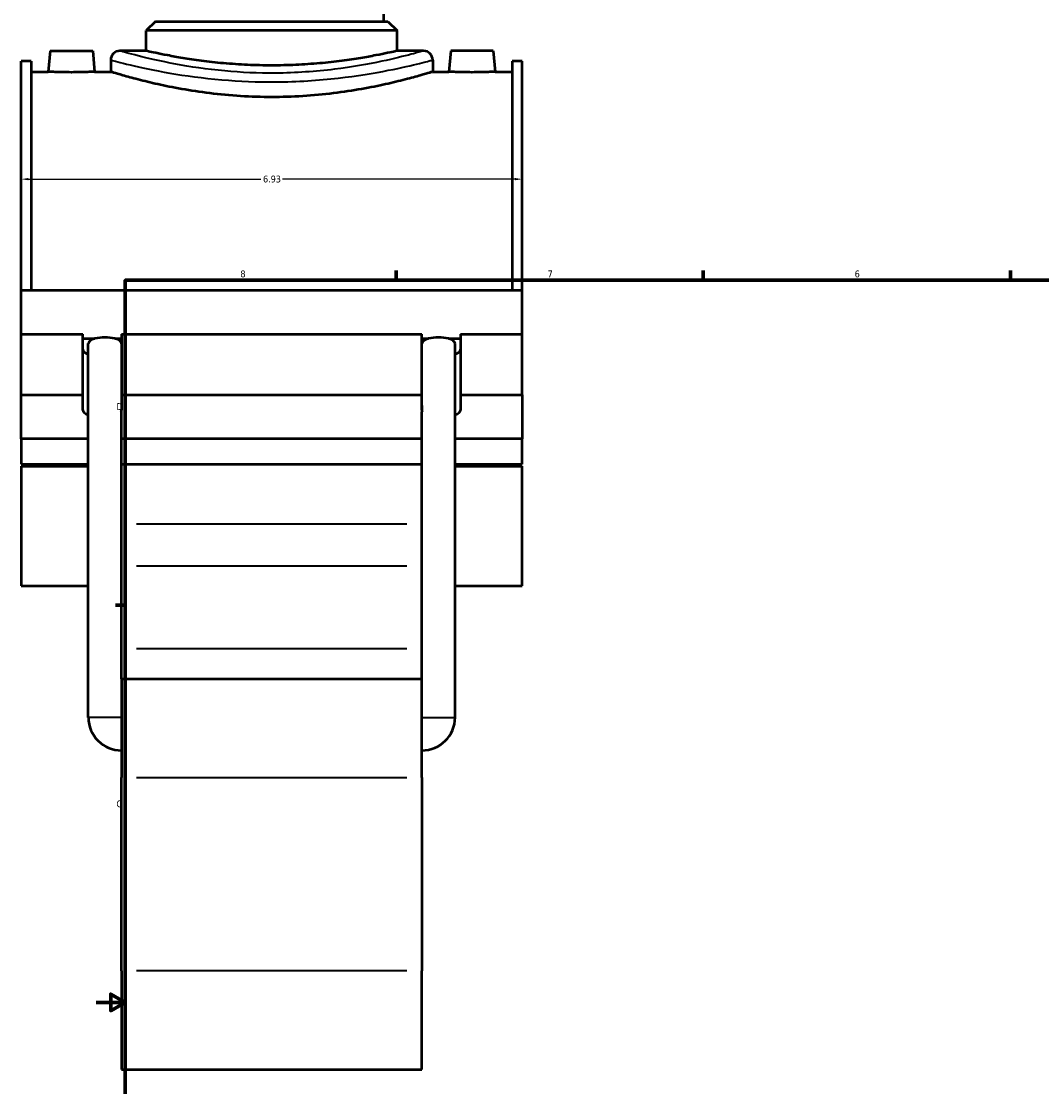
# Model space of a CAD drawing. Header units: inches. Extents: x -0.9 to 58.8, y -1.4 to 57.2.
# Tile 2 of 9: x -0.9 to 13.2, y 9.8 to 24.6. Entities that reach past the tile are written whole.
import ezdxf

# ---------------------------------------------------------------- set-up
doc = ezdxf.new("R2010")
doc.units = ezdxf.units.IN
doc.header["$MEASUREMENT"] = 0
for name, color, linetype, lineweight in [('Border (ANSI)', 7, 'Continuous', 70), ('Dimension (ANSI)', 7, 'Continuous', 25), ('Visible (ANSI)', 7, 'Continuous', 50), ('Visible Narrow (ANSI)', 7, 'Continuous', 35)]:
    doc.layers.add(name, color=color, linetype=linetype, lineweight=lineweight)
doc.styles.add('Note Text (ANSI)', font='tahoma.ttf')
doc.dimstyles.new('Default (ANSI)', dxfattribs={"dimtxt": 0.094488, "dimasz": 0.098425, "dimexe": 0.125, "dimexo": 0.0625, "dimgap": 0.031496, "dimtad": 0, "dimtih": 1, "dimtoh": 1, "dimrnd": 1e-08, "dimzin": 4, "dimdsep": 46, "dimtxsty": 'Note Text (ANSI)', "dimcen": 0.09, "dimdle": 0.393701, "dimclrd": 256, "dimclre": 256, "dimclrt": 5, "dimadec": 0, "dimazin": 1, "dimtfac": 1, "dimtofl": 0, "dimtmove": 0, "dimatfit": 3, "dimfxl": 1, "dimtolj": 1, "dimtzin": 4, "dimlwd": -1, "dimlwe": -1, "dimarcsym": 0})

# ---------------------------------------------------------------- blocks, each defined once
blk = doc.blocks.new('Borders Default Border')
at = {"layer": 'Border (ANSI)'}
for p, q in [((4.25, 21), (4.25, 21.134)), ((8.5, 21), (8.5, 21.134)), ((12.75, 21), (12.75, 21.134)), ((0.5, 16.5), (0.366, 16.5))]:
    blk.add_line(p, q, dxfattribs=at)
at = {"layer": 'Border (ANSI)', "flags": 128}
for points in [[(0.5, 1), (0.5, 21), (33.5, 21), (33.5, 1), (0.5, 1)], [(0.1, 11), (0.5, 11), (0.3, 11.115), (0.3, 10.885), (0.5, 11)]]:
    blk.add_lwpolyline(points, dxfattribs=at)
at = {"layer": 'Border (ANSI)', "color": 5, "true_color": 0x0000ff, "char_height": 0.0945, "attachment_point": 7, "style": 'Note Text (ANSI)'}
for s, insert in [('8', (2.094, 21.038)), ('7', (6.346, 21.04)), ('6', (10.595, 21.038)), ('D', (0.378, 19.203)), ('C', (0.378, 13.701))]:
    blk.add_mtext(s, dxfattribs=dict(at, insert=insert))
blk = doc.blocks.new('*D10')
at = {"layer": 'Defpoints', "color": 0, "transparency": 16777216}
for p in [(5.992, 22.399), (-0.938, 21.877), (5.992, 21.877)]:
    blk.add_point(p, dxfattribs=at)
at = {"layer": 'Dimension (ANSI)', "transparency": 16777216}
for p, q in [((-0.84, 22.399), (2.376, 22.399)), ((5.893, 22.399), (2.678, 22.399))]:
    blk.add_line(p, q, dxfattribs=at)
for points in [[(-0.84, 22.415), (-0.84, 22.383), (-0.938, 22.399)], [(5.893, 22.415), (5.893, 22.383), (5.992, 22.399)]]:
    blk.add_solid(points, dxfattribs=at)
at = {"layer": 'Dimension (ANSI)', "color": 5, "transparency": 16777216, "insert": (2.407, 22.448), "char_height": 0.0945, "attachment_point": 1, "style": 'Note Text (ANSI)'}
blk.add_mtext('\\A1;6.93', dxfattribs=at)

msp = doc.modelspace()

# ---------------------------------------------------------------- linework, layer by layer
at = {"layer": 'Visible (ANSI)'}
for p, q in [((4.08, 24.584), (4.08, 28.747)), ((0.918, 24.584), (0.791, 24.457)), ((0.918, 24.584), (4.135, 24.584)), ((4.135, 24.584), (4.263, 24.457)), ((4.263, 24.457), (0.791, 24.457)), ((0.791, 24.176), (0.791, 24.457)), ((4.263, 24.176), (4.263, 24.457)), ((-0.54, 24.175), (-0.566, 23.886)), ((-0.54, 24.175), (0.05, 24.175)), ((0.05, 24.175), (0.075, 23.886)), ((0.299, 24.048), (0.299, 23.886)), ((0.791, 24.176), (0.426, 24.176)), ((4.628, 24.176), (4.263, 24.176)), ((4.755, 24.048), (4.755, 23.886)), ((5.004, 24.175), (4.978, 23.886)), ((5.594, 24.175), (5.004, 24.175)), ((5.594, 24.175), (5.619, 23.886)), ((-0.938, 20.862), (-0.938, 24.031)), ((-0.8, 24.031), (-0.938, 24.031)), ((-0.8, 24.031), (-0.8, 20.862)), ((5.853, 24.031), (5.853, 20.862)), ((5.992, 24.031), (5.853, 24.031)), ((5.992, 20.862), (5.992, 24.031)), ((-0.8, 23.886), (-0.566, 23.886)), ((0.075, 23.886), (0.299, 23.886)), ((4.755, 23.886), (4.978, 23.886)), ((5.619, 23.886), (5.853, 23.886)), ((-0.938, 20.862), (5.992, 20.862)), ((-0.938, 20.253), (-0.938, 20.862)), ((5.992, 20.253), (5.992, 20.862)), ((-0.938, 20.253), (-0.087, 20.253)), ((-0.938, 19.415), (-0.938, 20.253)), ((-0.087, 19.415), (-0.087, 20.253)), ((0.448, 20.253), (0.448, 19.415)), ((0.448, 20.253), (4.606, 20.253)), ((4.606, 19.415), (4.606, 20.253)), ((5.141, 20.253), (5.141, 19.415)), ((5.141, 20.253), (5.992, 20.253)), ((5.992, 19.415), (5.992, 20.253)), ((-0.087, 20.192), (0.08, 20.192)), ((-0.011, 14.947), (-0.011, 20.125)), ((0.358, 20.192), (0.448, 20.192)), ((4.606, 20.192), (4.696, 20.192)), ((4.974, 20.192), (5.141, 20.192)), ((5.064, 14.947), (5.064, 20.125)), ((-0.938, 19.415), (-0.087, 19.415)), ((-0.938, 18.805), (-0.938, 19.415)), ((-0.087, 19.202), (-0.087, 19.415)), ((0.448, 19.415), (0.448, 19.202)), ((0.448, 19.415), (4.606, 19.415)), ((4.606, 19.202), (4.606, 19.415)), ((5.141, 19.415), (5.141, 19.202)), ((5.141, 19.415), (5.992, 19.415)), ((5.992, 19.415), (5.992, 18.805)), ((0.448, 15.482), (0.448, 19.177)), ((4.606, 15.482), (4.606, 19.177)), ((-0.011, 18.805), (-0.938, 18.805)), ((-0.938, 18.805), (-0.938, 18.452)), ((4.606, 18.805), (0.448, 18.805)), ((5.992, 18.805), (5.064, 18.805)), ((5.992, 18.452), (5.992, 18.805)), ((-0.938, 18.452), (-0.011, 18.452)), ((0.448, 18.452), (4.606, 18.452)), ((5.064, 18.452), (5.992, 18.452)), ((-0.938, 18.424), (-0.938, 16.769)), ((-0.938, 18.424), (-0.011, 18.424)), ((5.064, 18.424), (5.992, 18.424)), ((5.992, 16.769), (5.992, 18.424)), ((-0.938, 16.769), (-0.011, 16.769)), ((5.064, 16.769), (5.992, 16.769)), ((0.448, 15.482), (0.448, 14.114)), ((0.448, 15.482), (4.606, 15.482)), ((4.606, 14.114), (4.606, 15.482)), ((0.448, 11.44), (0.448, 14.114)), ((4.606, 14.114), (4.606, 11.44)), ((0.448, 11.44), (0.448, 10.071)), ((4.606, 10.071), (4.606, 11.44)), ((0.448, 10.071), (4.606, 10.071))]:
    msp.add_line(p, q, dxfattribs=at)
for centre, radius, start, end in [((0.426, 24.048), 0.127, 90, 180), ((4.628, 24.048), 0.127, 0, 90), ((0.448, 14.947), 0.458, 180, 270), ((4.606, 14.947), 0.458, 270, 0)]:
    msp.add_arc(centre, radius, start, end, dxfattribs=at)
for centre, major_axis, ratio, start_param, end_param in [((0.219, 20.125), (0.229, 0), 0.36397, 0.918657, 2.222936), ((4.835, 20.125), (0.229, 0), 0.36397, 0.918657, 2.222936), ((0.219, 20.125), (0.229, 0), 0.36397, 2.222936, 3.141593), ((0.219, 20.125), (0.229, 0), 0.36397, 0, 0.918657), ((4.835, 20.125), (0.229, 0), 0.36397, 2.222936, 3.141593), ((4.835, 20.125), (0.229, 0), 0.36397, 0, 0.918657), ((0.18, 20.039), (-0.267, 0), 0.34202, 0, 0.775193), ((4.873, 20.039), (0.267, 0), 0.34202, 5.507992, 6.283185), ((0.18, 19.202), (-0.267, 0), 0.34202, 0, 0.775193), ((0.18, 19.202), (0.267, 0), 0.34202, 6.145951, 6.283185), ((0.219, 19.177), (0.229, 0), 0.36397, 0, 0.148249), ((4.873, 19.202), (-0.267, 0), 0.34202, 0, 0.137234), ((4.835, 19.177), (0.229, 0), 0.36397, 2.993344, 3.141593), ((4.873, 19.202), (0.267, 0), 0.34202, 5.507992, 6.283185)]:
    msp.add_ellipse(centre, major_axis=major_axis, ratio=ratio, start_param=start_param, end_param=end_param, dxfattribs=at)
for points, knots in [([(4.263, 24.176), (4.263, 24.176), (4.252, 24.173), (4.208, 24.163), (4.174, 24.156), (4.086, 24.137), (4.03, 24.126), (3.903, 24.101), (3.831, 24.088), (3.677, 24.063), (3.591, 24.05), (3.401, 24.025), (3.299, 24.013), (3.085, 23.994), (2.974, 23.986), (2.749, 23.976), (2.636, 23.974), (2.417, 23.974), (2.304, 23.976), (2.08, 23.986), (1.968, 23.994), (1.755, 24.013), (1.652, 24.025), (1.463, 24.05), (1.376, 24.063), (1.223, 24.088), (1.15, 24.101), (1.023, 24.126), (0.968, 24.137), (0.879, 24.156), (0.846, 24.163), (0.802, 24.173), (0.791, 24.176), (0.791, 24.176)], [6.668636, 6.668636, 6.668636, 6.668636, 7.502174, 7.502174, 8.335713, 8.335713, 9.169251, 9.169251, 10.002789, 10.002789, 10.83641, 10.83641, 11.670031, 11.670031, 12.503652, 12.503652, 13.337272, 13.337272, 14.170893, 14.170893, 15.004514, 15.004514, 15.838135, 15.838135, 16.671756, 16.671756, 17.505294, 17.505294, 18.338832, 18.338832, 19.172371, 19.172371, 20.005909, 20.005909, 20.005909, 20.005909]), ([(0.075, 23.886), (0.075, 23.886), (0.067, 23.885), (0.035, 23.884), (0.01, 23.883), (-0.047, 23.881), (-0.083, 23.88), (-0.162, 23.879), (-0.205, 23.878), (-0.285, 23.878), (-0.328, 23.879), (-0.408, 23.88), (-0.444, 23.881), (-0.5, 23.883), (-0.525, 23.884), (-0.558, 23.885), (-0.566, 23.886), (-0.566, 23.886)], [1.228472, 1.228472, 1.228472, 1.228472, 1.535522, 1.535522, 1.842572, 1.842572, 2.149758, 2.149758, 2.456944, 2.456944, 2.76413, 2.76413, 3.071316, 3.071316, 3.378366, 3.378366, 3.685416, 3.685416, 3.685416, 3.685416]), ([(4.755, 23.886), (4.755, 23.886), (4.741, 23.881), (4.685, 23.864), (4.641, 23.851), (4.527, 23.819), (4.457, 23.799), (4.293, 23.757), (4.201, 23.734), (4.004, 23.691), (3.893, 23.668), (3.65, 23.625), (3.519, 23.605), (3.245, 23.571), (3.102, 23.557), (2.813, 23.539), (2.668, 23.535), (2.386, 23.535), (2.241, 23.539), (1.952, 23.557), (1.809, 23.571), (1.535, 23.605), (1.403, 23.625), (1.161, 23.668), (1.05, 23.691), (0.853, 23.734), (0.76, 23.757), (0.597, 23.799), (0.526, 23.819), (0.412, 23.851), (0.369, 23.864), (0.312, 23.881), (0.299, 23.886), (0.299, 23.886)], [8.587648, 8.587648, 8.587648, 8.587648, 9.660928, 9.660928, 10.734208, 10.734208, 11.807488, 11.807488, 12.880768, 12.880768, 13.9544, 13.9544, 15.028032, 15.028032, 16.101664, 16.101664, 17.175297, 17.175297, 18.248929, 18.248929, 19.322561, 19.322561, 20.396193, 20.396193, 21.469825, 21.469825, 22.543105, 22.543105, 23.616385, 23.616385, 24.689665, 24.689665, 25.762945, 25.762945, 25.762945, 25.762945]), ([(5.619, 23.886), (5.619, 23.886), (5.611, 23.885), (5.579, 23.884), (5.554, 23.883), (5.497, 23.881), (5.461, 23.88), (5.382, 23.879), (5.339, 23.878), (5.299, 23.878), (5.259, 23.878), (5.216, 23.879), (5.136, 23.88), (5.1, 23.881), (5.044, 23.883), (5.019, 23.884), (4.986, 23.885), (4.978, 23.886), (4.978, 23.886)], [3.685416, 3.685416, 3.685416, 3.685416, 3.992466, 3.992466, 4.299516, 4.299516, 4.606701, 4.606701, 4.913887, 4.913887, 4.913887, 5.221073, 5.221073, 5.528259, 5.528259, 5.835309, 5.835309, 6.142359, 6.142359, 6.142359, 6.142359])]:
    msp.add_open_spline(points, degree=3, knots=knots, dxfattribs=at)
for points in [[(0.448, 19.389), (0.448, 19.326), (0.447, 19.258), (0.445, 19.189)], [(4.608, 19.189), (4.607, 19.258), (4.606, 19.326), (4.606, 19.389)]]:
    msp.add_open_spline(points, degree=3, dxfattribs=at)
at = {"layer": 'Visible Narrow (ANSI)'}
for p, q in [((4.398, 17.621), (0.656, 17.621)), ((0.656, 17.044), (4.398, 17.044)), ((0.656, 15.902), (4.398, 15.902)), ((0.445, 14.947), (-0.008, 14.947)), ((4.609, 14.947), (5.061, 14.947)), ((0.656, 14.114), (4.398, 14.114)), ((4.398, 11.44), (0.656, 11.44))]:
    msp.add_line(p, q, dxfattribs=at)
for points, knots in [([(0.299, 24.048), (0.299, 24.048), (0.302, 24.048), (0.337, 24.038), (0.427, 24.014), (0.707, 23.948), (0.895, 23.906), (1.331, 23.831), (1.576, 23.797), (2.077, 23.754), (2.33, 23.743), (2.88, 23.747), (3.177, 23.767), (3.708, 23.827), (3.945, 23.867), (4.322, 23.942), (4.47, 23.976), (4.665, 24.024), (4.723, 24.04), (4.752, 24.048), (4.755, 24.048), (4.755, 24.048)], [-42.914473, -42.914473, -42.914473, -42.914473, -42.395393, -42.395393, -40.201631, -40.201631, -38.066536, -38.066536, -36.043616, -36.043616, -34.196486, -34.196486, -32.012515, -32.012515, -29.902805, -29.902805, -27.958423, -27.958423, -26.267113, -26.267113, -25.748677, -25.748677, -25.748677, -25.748677]), ([(4.628, 24.176), (4.628, 24.176), (4.624, 24.175), (4.597, 24.167), (4.543, 24.151), (4.359, 24.102), (4.22, 24.067), (3.864, 23.991), (3.64, 23.951), (3.14, 23.889), (2.86, 23.869), (2.341, 23.865), (2.102, 23.876), (1.63, 23.92), (1.399, 23.955), (0.988, 24.031), (0.811, 24.073), (0.547, 24.141), (0.463, 24.165), (0.429, 24.175), (0.426, 24.176), (0.426, 24.176)], [25.748677, 25.748677, 25.748677, 25.748677, 26.267113, 26.267113, 27.958423, 27.958423, 29.902805, 29.902805, 32.012515, 32.012515, 34.196486, 34.196486, 36.043616, 36.043616, 38.066536, 38.066536, 40.201631, 40.201631, 42.395393, 42.395393, 42.914473, 42.914473, 42.914473, 42.914473])]:
    msp.add_open_spline(points, degree=3, knots=knots, dxfattribs=at)

# ---------------------------------------------------------------- block references
msp.add_blockref('Borders Default Border', (0, 0))

# ---------------------------------------------------------------- dimensions: what is measured, and where the dimension line sits
at = {"layer": 'Dimension (ANSI)'}
dim = msp.add_linear_dim(base=(5.992, 22.399), p1=(-0.938, 21.877), p2=(5.992, 21.877), angle=180, dimstyle='Default (ANSI)', override={"dimgap": 0.031496, "dimtih": 0, "dimtoh": 0, "dimdec": 2, "dimse1": 1, "dimse2": 1, "dimtol": 0, "dimlim": 0, "dimtp": 0, "dimtm": 0, "dimtdec": 2, "dimatfit": 1}, dxfattribs=at)
dim.commit()
dim.dimension.update_dxf_attribs({"geometry": '*D10', "text_midpoint": (2.527, 22.399), "dimtype": 160})

doc.saveas('drawing.dxf')
